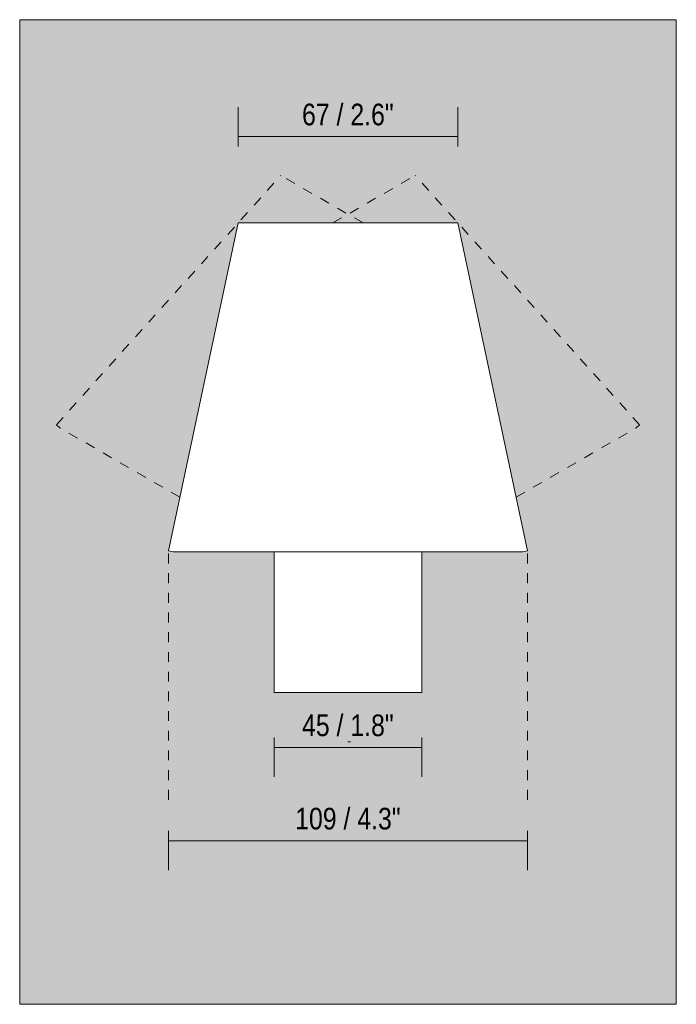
# Model space of a CAD drawing. Header units: millimetres. Extents: x -6679 to -5164, y 150 to 6729.
# Tile 1 of 4: x -6679 to -6479, y 150 to 450. Entities that reach past the tile are written whole.
import ezdxf

# ---------------------------------------------------------------- set-up
doc = ezdxf.new("R2010")
doc.units = ezdxf.units.MM
doc.linetypes.add('Dash', pattern=[6, 3, -3])
for name, color, linetype, lineweight in [('Cotas', 7, 'Continuous', 9), ('Cotas-3', 7, 'Continuous', 9), ('Lighthing Fixture Detail Wide Black', 7, 'Continuous', 20), ('Muros', 7, 'Continuous', 9)]:
    doc.layers.add(name, color=color, linetype=linetype, lineweight=lineweight)
doc.layers.add('Lighthing Fixture Dim Grey Dash', color=7, linetype='Dash', lineweight=9, true_color=0xd2d2d2)
doc.styles.add('Arial Narrow', font='ARIALN.TTF', dxfattribs={"height": 6.6})
doc.dimstyles.new('FARO_-_2_2mm_Arial_Narrow_mm_Inch_Left', dxfattribs={"dimscale": 304.8, "dimtxt": 6.754644, "dimasz": 0, "dimexe": 0.029528, "dimexo": 0.0625, "dimgap": 0.004921, "dimtad": 1, "dimdec": 0, "dimzin": 0, "dimdsep": 46, "dimtxsty": 'Arial Narrow', "dimblk1": 'NONE', "dimblk2": 'NONE', "dimsah": 1, "dimcen": 0.09, "dimadec": 0, "dimazin": 0, "dimtfac": 1, "dimtdec": 4, "dimtix": 1, "dimtmove": 0, "dimatfit": 3, "dimfxl": 0.009843, "dimfxlon": 1, "dimtvp": 1, "dimtolj": 1, "dimtzin": 0, "dimarcsym": 2})

# ---------------------------------------------------------------- blocks, each defined once
blk = doc.blocks.new('DIMBLOCK1-Alzado_PDF')
at = {"layer": 'Cotas-3', "color": 251, "true_color": 0x5b5b5b, "transparency": 16777216}
for p, q in [((-6634.2, 202.85), (-6634.2, 190.85)), ((-6634.2, 199.85), (-6634.2, 202.85)), ((-6524.79, 202.85), (-6524.79, 190.85)), ((-6524.79, 199.85), (-6524.79, 202.85)), ((-6634.2, 199.85), (-6524.79, 199.85))]:
    blk.add_line(p, q, dxfattribs=at)
at = {"layer": 'Cotas-3', "color": 0, "transparency": 16777216, "insert": (-6595.58, 209.87), "char_height": 6.6, "width": 38.598, "attachment_point": 1, "line_spacing_factor": 0.974696, "style": 'Arial Narrow'}
blk.add_mtext('109 / 4.3"', dxfattribs=at)
blk = doc.blocks.new('_None')
blk = doc.blocks.new('DIMBLOCK2-Alzado_PDF')
at = {"layer": 'Cotas-3', "color": 251, "true_color": 0x5b5b5b, "transparency": 16777216}
for p, q in [((-6601.95, 231.28), (-6601.95, 219.28)), ((-6601.95, 228.28), (-6601.95, 231.28)), ((-6557.04, 231.28), (-6557.04, 219.28)), ((-6557.04, 228.28), (-6557.04, 231.28)), ((-6601.95, 228.28), (-6557.04, 228.28))]:
    blk.add_line(p, q, dxfattribs=at)
at = {"layer": 'Cotas-3', "color": 0, "transparency": 16777216, "insert": (-6593.49, 238.31), "char_height": 6.6, "width": 33.5802, "attachment_point": 1, "line_spacing_factor": 0.974696, "style": 'Arial Narrow'}
blk.add_mtext('45 / 1.8"', dxfattribs=at)
blk = doc.blocks.new('DIMBLOCK3-Alzado_PDF')
at = {"layer": 'Cotas-3', "color": 251, "true_color": 0x5b5b5b, "transparency": 16777216}
for p, q in [((-6612.97, 411.38), (-6612.97, 423.38)), ((-6546.02, 411.38), (-6546.02, 423.38)), ((-6612.97, 414.38), (-6546.02, 414.38)), ((-6612.97, 414.38), (-6612.97, 411.38)), ((-6546.02, 414.38), (-6546.02, 411.38))]:
    blk.add_line(p, q, dxfattribs=at)
at = {"layer": 'Cotas-3', "color": 0, "transparency": 16777216, "insert": (-6593.49, 424.41), "char_height": 6.6, "width": 33.5802, "attachment_point": 1, "line_spacing_factor": 0.974696, "style": 'Arial Narrow'}
blk.add_mtext('67 / 2.6"', dxfattribs=at)

msp = doc.modelspace()

# ---------------------------------------------------------------- hatches: boundary and pattern name
at = {"layer": 'Muros', "true_color": 0xf7f7f7}
h = msp.add_hatch(color=7, dxfattribs=at)
h.paths.add_polyline_path([(-6679.5, 150), (-6479.5, 150), (-6479.5, 450), (-6679.5, 450), (-6679.5, 307.69)], flags=0)
h.paths.add_polyline_path([(-6560.59, 245.05), (-6601.95, 245.05), (-6601.95, 287.83), (-6632.83, 287.85), (-6634.2, 288.14), (-6612.97, 388.09), (-6546.02, 388.08), (-6524.79, 288.14), (-6526.41, 287.83), (-6557.04, 287.83), (-6557.04, 245.05), (-6557.53, 245.05)], flags=0)

# ---------------------------------------------------------------- linework, layer by layer
at = {"layer": 'Lighthing Fixture Detail Wide Black'}
for p, q in [((-6612.97, 388.09), (-6634.2, 288.14)), ((-6546.02, 388.09), (-6612.97, 388.09)), ((-6524.79, 288.14), (-6546.02, 388.09)), ((-6634.2, 288.14), (-6632.73, 287.83)), ((-6526.26, 287.83), (-6524.79, 288.14)), ((-6632.73, 287.83), (-6601.95, 287.83)), ((-6557.04, 287.83), (-6601.95, 287.83)), ((-6601.95, 287.83), (-6601.95, 245.05)), ((-6557.04, 287.83), (-6526.26, 287.83)), ((-6557.04, 245.05), (-6557.04, 287.83)), ((-6601.95, 245.05), (-6557.04, 245.05)), ((-6579.53, 230), (-6578.7, 230))]:
    msp.add_line(p, q, dxfattribs=at)
at = {"layer": 'Lighthing Fixture Dim Grey Dash'}
for p, q in [((-6668.31, 326.6), (-6599.95, 402.54)), ((-6574.92, 388.09), (-6599.95, 402.54)), ((-6584.07, 388.09), (-6559.04, 402.54)), ((-6490.68, 326.6), (-6559.04, 402.54)), ((-6668.31, 326.6), (-6667.2, 325.59)), ((-6630.72, 304.53), (-6667.2, 325.59)), ((-6528.27, 304.53), (-6491.79, 325.59)), ((-6490.68, 326.6), (-6491.79, 325.59)), ((-6634.2, 212.34), (-6634.2, 287.34)), ((-6524.79, 212.34), (-6524.79, 287.34))]:
    msp.add_line(p, q, dxfattribs=at)
at = {"layer": 'Muros', "color": 253, "true_color": 0xaaaaaa}
for p, q in [((-6479.5, 450), (-6679.5, 450)), ((-6679.5, 450), (-6679.5, 150)), ((-6479.5, 150), (-6479.5, 450)), ((-6679.5, 150), (-6479.5, 150))]:
    msp.add_line(p, q, dxfattribs=at)

# ---------------------------------------------------------------- dimensions: what is measured, and where the dimension line sits
at = {"layer": 'Cotas', "color": 251, "true_color": 0x5b5b5b}
for base, p1, p2, override, picture, middle in [((-6546.02, 414.38), (-6612.97, 411.38), (-6546.02, 411.38), {"dimpost": '<>', "dimfxl": 66.947333}, 'DIMBLOCK3-Alzado_PDF', (-6579.5, 420.15)), ((-6557.04, 228.28), (-6601.95, 231.28), (-6557.04, 231.28), {"dimpost": '<>', "dimfxl": 44.910166}, 'DIMBLOCK2-Alzado_PDF', (-6579.5, 234.05)), ((-6524.79, 199.85), (-6634.2, 202.85), (-6524.79, 202.85), {"dimpost": '<>', "dimfxl": 109.412361}, 'DIMBLOCK1-Alzado_PDF', (-6579.5, 205.62))]:
    dim = msp.add_linear_dim(base=base, p1=p1, p2=p2, dimstyle='FARO_-_2_2mm_Arial_Narrow_mm_Inch_Left', override=override, dxfattribs=at)
    dim.commit()
    dim.dimension.update_dxf_attribs({"geometry": picture, "text_midpoint": middle})

doc.saveas('drawing.dxf')
